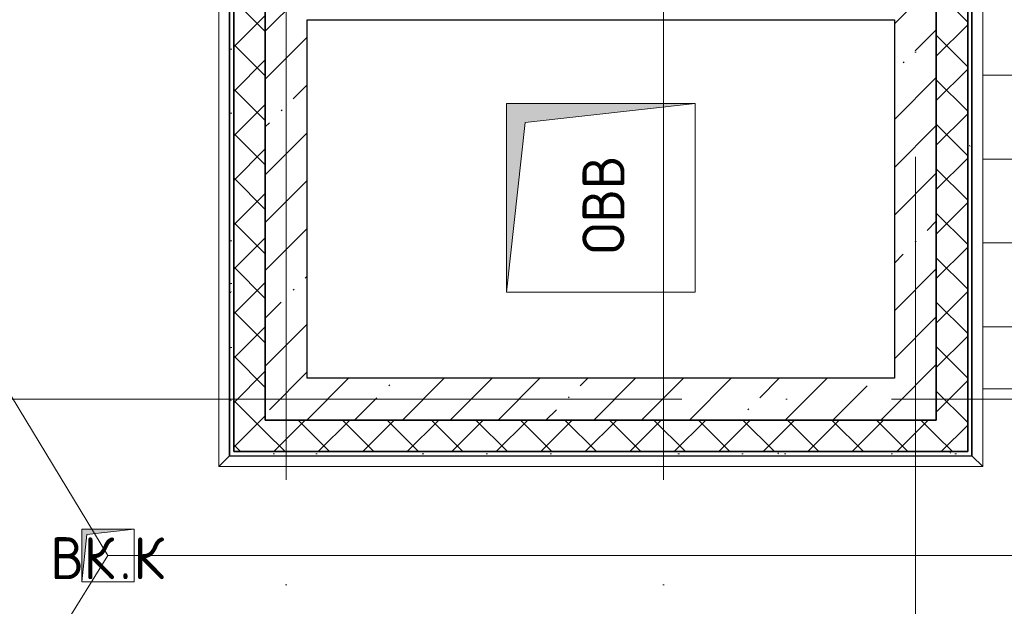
# Model space of a CAD drawing. Header units: millimetres. Extents: x -30540 to 143646, y -11730 to 123410.
# Tile 68 of 114: x 93585 to 98280, y 24268 to 27065. Entities that reach past the tile are written whole.
import ezdxf

# ---------------------------------------------------------------- set-up
doc = ezdxf.new("R2010")
doc.units = ezdxf.units.MM
doc.linetypes.add('ADSK_Линия сетки', pattern=[5000, 4000, -500, 0, -500])
for name, color, linetype, lineweight in [('A-____-NOTE-TEXT', 7, 'Continuous', 18), ('A-GENM-____-OTLN', 7, 'Continuous', 18), ('A-ROOF-____-OTLN', 7, 'Continuous', 18), ('A-ROOF-____-PATT', 7, 'Continuous', 18), ('A-WALL-____-MCUT', 7, 'Continuous', 40), ('A-WALL-____-PATT', 7, 'Continuous', 40), ('M-EQPM-____-OTLN', 7, 'Continuous', 18), ('S-GRID-____-OTLN', 7, 'Continuous', 9)]:
    doc.layers.add(name, color=color, linetype=linetype, lineweight=lineweight)
doc.styles.add('GOST Common', font='GOST_Common.ttf', dxfattribs={"height": 200})
pattern_1 = [(45, (0, 0), (-228.0985, 228.0985), []), (45, (228.1, 0), (-228.0985, 228.0985), [403.225, -80.645, 6.706, -73.939])]
pattern_2 = [(45, (0, 0), (-106.06602, 106.06602), []), (135, (0, 0), (-106.06602, -106.06602), [])]
pattern_3 = [(0, (0, 0), (406.4, 101.6), [6.706, -298.094, 6.706, -298.094, -1625.6]), (0, (0, 0), (406.4, 101.6), [-609.6, 6.706, -602.894, 6.706, -298.094, -711.2]), (0, (0, 0), (406.4, 101.6), [-1524, 6.706, -196.494, 6.706, -501.294]), (120, (152.4, 50.8), (-291.18818, 301.15272), [6.706, -298.094, 6.706, -298.094, -1625.6]), (120, (152.4, 50.8), (-291.18818, 301.15272), [-609.6, 6.706, -602.894, 6.706, -298.094, -711.2]), (120, (152.4, 50.8), (-291.18818, 301.15272), [-1524, 6.706, -196.494, 6.706, -501.294]), (240, (203.2, 254), (-115.21182, -402.75272), [6.706, -298.094, 6.706, -298.094, -1625.6]), (240, (203.2, 254), (-115.21182, -402.75272), [-609.6, 6.706, -602.894, 6.706, -298.094, -711.2]), (240, (203.2, 254), (-115.21182, -402.75272), [-1524, 6.706, -196.494, 6.706, -501.294])]

# ---------------------------------------------------------------- blocks, each defined once
blk = doc.blocks.new('_GM_Dt-St-D_Фартук гнутый из оцинкованной стали_Пристенный_Тип 1__c-верхняя кромка с отгибом_ - ФС-1_3_50х70У100-1_5_t__RAL7016-6269893-Кровля')
at = {"layer": 'A-GENM-____-OTLN', "color": 254, "lineweight": 13, "true_color": 0xcccccc}
for p, q in [((2716.5, 0), (0, 0)), ((50, -50), (0, 0)), ((2716.5, 0), (2716.5, 1.5)), ((2716.5, 0), (2766.5, -50)), ((2766.5, -50), (50, -50))]:
    blk.add_line(p, q, dxfattribs=at)
blk = doc.blocks.new('_GM_Dt-St-D_Фартук гнутый из оцинкованной стали_Пристенный_Тип 1__c-верхняя кромка с отгибом_ - ФС-1_3_50х70У100-1_5_t__RAL7016-6269890-Кровля')
at = {"layer": 'A-GENM-____-OTLN', "color": 254, "lineweight": 13, "true_color": 0xcccccc}
for p, q in [((50, 1.5), (50, 0)), ((3593, 0), (50, 0)), ((3593, 0), (3593, 1.5)), ((3593, 0), (3643, -50)), ((0, -50), (50, 0)), ((3643, -50), (0, -50))]:
    blk.add_line(p, q, dxfattribs=at)
blk = doc.blocks.new('_GM_Dt-St-D_Фартук гнутый из оцинкованной стали_Пристенный_Тип 1__c-верхняя кромка с отгибом_ - ФС-1_3_50х70У100-1_5_t__RAL7016-6276745-Кровля')
at = {"layer": 'A-GENM-____-OTLN', "color": 254, "lineweight": 13, "true_color": 0xcccccc}
for p, q in [((0, 50), (2553, 50)), ((50, 0), (0, 50)), ((50, 0), (2501.5, 0)), ((50, 0), (50, -1.5))]:
    blk.add_line(p, q, dxfattribs=at)
blk = doc.blocks.new('АР_Канал вертикальный прямоугольный1 - ОВВ-6947647-Кровля')
at = {"layer": 'M-EQPM-____-OTLN', "lineweight": 13, "true_color": 0xe2e2e2}
blk.add_hatch(color=254, dxfattribs=at).paths.add_polyline_path([(450, -450), (-360, -360), (-450, 450), (-450, -450), (-442.5, -450)])
at = {"layer": 'M-EQPM-____-OTLN', "color": 253, "lineweight": 13, "true_color": 0xaaaaaa}
for p, q in [((-450, 450), (-360, -360)), ((-450, 450), (-360, -360)), ((-450, -450), (-450, 450)), ((-450, 450), (450, 450)), ((-450, -450), (-450, 450)), ((450, 450), (-450, 450)), ((-450, 450), (-450, -450)), ((450, 450), (450, -450)), ((450, -450), (450, 450)), ((-360, -360), (450, -450)), ((-360, -360), (450, -450)), ((450, -450), (-450, -450)), ((450, -450), (-450, -450)), ((-450, -450), (450, -450))]:
    blk.add_line(p, q, dxfattribs=at)
blk = doc.blocks.new('АР_Канал вертикальный прямоугольный - ВК_К-6176987-Кровля')
at = {"layer": 'M-EQPM-____-OTLN', "lineweight": 13, "true_color": 0xe2e2e2}
blk.add_hatch(color=254, dxfattribs=at).paths.add_polyline_path([(-125, -125), (-100, 100), (125, 125), (-125, 125)])
at = {"layer": 'M-EQPM-____-OTLN', "color": 253, "lineweight": 13, "true_color": 0xaaaaaa}
for p, q in [((125, 125), (-125, 125)), ((-125, 125), (-125, -125)), ((125, 125), (-125, 125)), ((-125, 125), (-125, -125)), ((-125, -125), (-125, 125)), ((-125, 125), (125, 125)), ((-125, -125), (-100, 100)), ((-125, -125), (-100, 100)), ((-100, 100), (125, 125)), ((-100, 100), (125, 125)), ((125, -125), (125, 125)), ((125, 125), (125, -125)), ((-125, -125), (125, -125)), ((125, -125), (-125, -125))]:
    blk.add_line(p, q, dxfattribs=at)
blk = doc.blocks.new('Наметкина 10_РД_АР_К4_отсоединено_rvt-1-Кровля')
at = {"layer": 'A-ROOF-____-PATT', "lineweight": 5, "true_color": 0xe4e4e4}
h = blk.add_hatch(dxfattribs=at)
h.set_pattern_fill('FP_22', color=254, style=0, pattern_type=2)
h.set_pattern_definition([(0, (0, 0), (0, 400), []), (90, (0, 0), (-400, 2e-14), [])])
h.paths.add_polyline_path([(103145.3, 12249.9), (104045.3, 12249.9), (104045.3, 19755), (106355.3, 19755), (106355.3, 29125), (103558.6, 29125), (103558.6, 36525), (102658.6, 36525), (102658.6, 28225), (105457, 28225), (105455.3, 26225), (99313.8, 26225), (99313.8, 30946.5), (100275.8, 30946.5), (100275.8, 36525), (99375.8, 36525), (99375.8, 31775), (98176.8, 31775), (98176.8, 28705), (98125.3, 28755), (98125.3, 28635), (97585.3, 28635), (97584.9, 27486.5), (98176.8, 27486.5), (98176.8, 25304.5), (103455.3, 25304.5), (103455.3, 23720), (105455.3, 23720), (105455.3, 20655), (97955.3, 20655), (97955.3, 14610), (95305.3, 14610), (95305.3, 12249.9), (96205.3, 12249.9), (96205.3, 13710), (98855.3, 13710), (98855.3, 19755), (98935.3, 19755), (98935.3, 19775), (99775.3, 19775), (99775.3, 19755), (103145.3, 19755), (103145.3, 17983.6)])
at = {"layer": 'A-WALL-____-PATT', "lineweight": 5, "true_color": 0xcccccc}
h = blk.add_hatch(dxfattribs=at)
h.set_pattern_fill('FP_19', color=254, style=0, pattern_type=2)
h.set_pattern_definition(pattern_1)
h.paths.add_polyline_path([(94755.3, 25155), (94955.3, 25155), (94955.3, 35615), (94755.3, 35615), (94755.3, 26657.5)])
h = blk.add_hatch(dxfattribs=at)
h.set_pattern_fill('FP_24', color=254, style=0, pattern_type=2)
h.set_pattern_definition(pattern_3)
h.paths.add_polyline_path([(94605.3, 24985), (94605.3, 27700), (94585.3, 27700), (94585.3, 24985)])
h = blk.add_hatch(dxfattribs=at)
h.set_pattern_fill('FP_21', color=254, style=0, pattern_type=2)
h.set_pattern_definition(pattern_2)
h.paths.add_polyline_path([(94755.3, 25005), (94755.3, 27720), (94605.3, 27720), (94605.3, 25005)])
h = blk.add_hatch(dxfattribs=at)
h.set_pattern_fill('FP_24', color=254, style=0, pattern_type=2)
h.set_pattern_definition(pattern_3)
h.paths.add_polyline_path([(98105.3, 25005), (98125.3, 25005), (98125.3, 27435), (98105.3, 27435), (98105.3, 26657.5)])
h = blk.add_hatch(dxfattribs=at)
h.set_pattern_fill('FP_21', color=254, style=0, pattern_type=2)
h.set_pattern_definition(pattern_2)
h.paths.add_polyline_path([(98105.3, 25005), (98105.3, 27415), (97955.3, 27415), (97955.3, 25005)])
h = blk.add_hatch(dxfattribs=at)
h.set_pattern_fill('FP_19', color=254, style=0, pattern_type=2)
h.set_pattern_definition(pattern_1)
h.paths.add_polyline_path([(97755.3, 25155), (97955.3, 25155), (97955.3, 27265), (97755.3, 27265), (97755.3, 25355)])
h = blk.add_hatch(dxfattribs=at)
h.set_pattern_fill('FP_19', color=254, style=0, pattern_type=2)
h.set_pattern_definition(pattern_1)
h.paths.add_polyline_path([(97755.3, 25155), (97755.3, 25355), (94955.3, 25355), (94955.3, 25155), (97251.2, 25155)])
h = blk.add_hatch(dxfattribs=at)
h.set_pattern_fill('FP_21', color=254, style=0, pattern_type=2)
h.set_pattern_definition(pattern_2)
h.paths.add_polyline_path([(97955.3, 25005), (97955.3, 25155), (94755.3, 25155), (94755.3, 25005), (97251.2, 25005)])
h = blk.add_hatch(dxfattribs=at)
h.set_pattern_fill('FP_24', color=254, style=0, pattern_type=2)
h.set_pattern_definition(pattern_3)
h.paths.add_polyline_path([(98125.3, 24985), (98125.3, 25005), (94605.3, 25005), (94605.3, 24985), (97251.2, 24985)])
at = {"layer": 'A-ROOF-____-OTLN', "color": 254, "lineweight": 13, "true_color": 0xcccccc}
for p, q in [((94005.3, 24510), (91925.3, 27933.5)), ((98176.8, 25304.5), (103455.3, 25304.5)), ((91925.3, 21153.5), (94005.3, 24510)), ((94005.3, 24510), (100505.3, 24510))]:
    blk.add_line(p, q, dxfattribs=at)
at = {"layer": 'A-WALL-____-MCUT', "color": 254, "lineweight": 30, "true_color": 0xcccccc}
for p, q in [((94585.3, 27700), (94585.3, 24985)), ((94605.3, 27720), (94605.3, 25005)), ((94605.3, 25005), (94605.3, 27700)), ((94755.3, 27720), (94755.3, 25155)), ((94755.3, 25155), (94755.3, 27720)), ((98125.3, 25005), (98125.3, 27435)), ((98105.3, 25005), (98105.3, 27415)), ((98105.3, 27415), (98105.3, 25005)), ((97955.3, 25155), (97955.3, 27265)), ((97955.3, 27265), (97955.3, 25155)), ((94955.3, 25355), (94955.3, 27065)), ((94955.3, 27065), (97755.3, 27065)), ((97755.3, 27065), (97755.3, 25355)), ((97755.3, 25355), (94955.3, 25355)), ((94755.3, 25155), (94955.3, 25155)), ((97955.3, 25155), (94755.3, 25155)), ((94955.3, 25155), (97755.3, 25155)), ((97755.3, 25155), (97955.3, 25155)), ((94585.3, 24985), (94605.3, 24985)), ((94605.3, 25005), (94755.3, 25005)), ((98105.3, 25005), (94605.3, 25005)), ((94605.3, 24985), (98125.3, 24985)), ((94755.3, 25005), (97955.3, 25005)), ((97955.3, 25005), (98105.3, 25005)), ((98125.3, 24985), (98125.3, 25005))]:
    blk.add_line(p, q, dxfattribs=at)
at = {"layer": 'A-GENM-____-OTLN', "color": 254, "lineweight": 13, "true_color": 0xcccccc}
for name, p, rotation in [('_GM_Dt-St-D_Фартук гнутый из оцинкованной стали_Пристенный_Тип 1__c-верхняя кромка с отгибом_ - ФС-1_3_50х70У100-1_5_t__RAL7016-6269893-Кровля', (94583.8, 27700), 269.9999999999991), ('_GM_Dt-St-D_Фартук гнутый из оцинкованной стали_Пристенный_Тип 1__c-верхняя кромка с отгибом_ - ФС-1_3_50х70У100-1_5_t__RAL7016-6276745-Кровля', (98126.8, 27486.5), 270.0000000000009)]:
    blk.add_blockref(name, p, dxfattribs=dict(at, rotation=rotation))
blk.add_blockref('_GM_Dt-St-D_Фартук гнутый из оцинкованной стали_Пристенный_Тип 1__c-верхняя кромка с отгибом_ - ФС-1_3_50х70У100-1_5_t__RAL7016-6269890-Кровля', (94533.8, 24983.5), dxfattribs=at)
at = {"layer": 'M-EQPM-____-OTLN', "color": 253, "lineweight": 5, "true_color": 0xaaaaaa, "rotation": 270.0000000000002}
blk.add_blockref('АР_Канал вертикальный прямоугольный1 - ОВВ-6947647-Кровля', (96355.3, 26215), dxfattribs=at)
at = {"layer": 'M-EQPM-____-OTLN', "color": 253, "lineweight": 5, "true_color": 0xaaaaaa}
blk.add_blockref('АР_Канал вертикальный прямоугольный - ВК_К-6176987-Кровля', (94005.3, 24510), dxfattribs=at)
at = {"layer": 'A-____-NOTE-TEXT', "color": 253, "lineweight": 5, "true_color": 0xaaaaaa, "insert": (96268.1, 25947.2), "char_height": 200, "width": 609.282, "attachment_point": 1, "rotation": 90, "style": 'GOST Common'}
blk.add_mtext('ОВВ', dxfattribs=at)
at = {"layer": 'A-____-NOTE-TEXT', "color": 253, "lineweight": 5, "true_color": 0xaaaaaa, "char_height": 200, "attachment_point": 1, "style": 'GOST Common'}
for s, insert, width in [('ВК', (93730.1, 24597.2), 400.844), ('\\fGOST Common|b0|i0|c204|p34|;К', (94127, 24597.2), 192.405), ('\\fGOST Common|b0|i0|c204|p34|;.', (94060.8, 24597.2), 80.169)]:
    blk.add_mtext(s, dxfattribs=dict(at, insert=insert, width=width))

msp = doc.modelspace()

# ---------------------------------------------------------------- linework, layer by layer
at = {"layer": 'S-GRID-____-OTLN', "color": 253, "linetype": 'ADSK_Линия сетки', "true_color": 0xaaaaaa}
for p, q in [((94855.3, -10130.4), (94855.3, 56550)), ((96655.3, -10130.4), (96655.3, 56550)), ((97855.3, -7590.4), (97855.3, 56550)), ((111741.6, 25255), (78589.2, 25255))]:
    msp.add_line(p, q, dxfattribs=at)

# ---------------------------------------------------------------- block references
at = {"lineweight": 5}
msp.add_blockref('Наметкина 10_РД_АР_К4_отсоединено_rvt-1-Кровля', (0, 0), dxfattribs=at)

doc.saveas('drawing.dxf')
